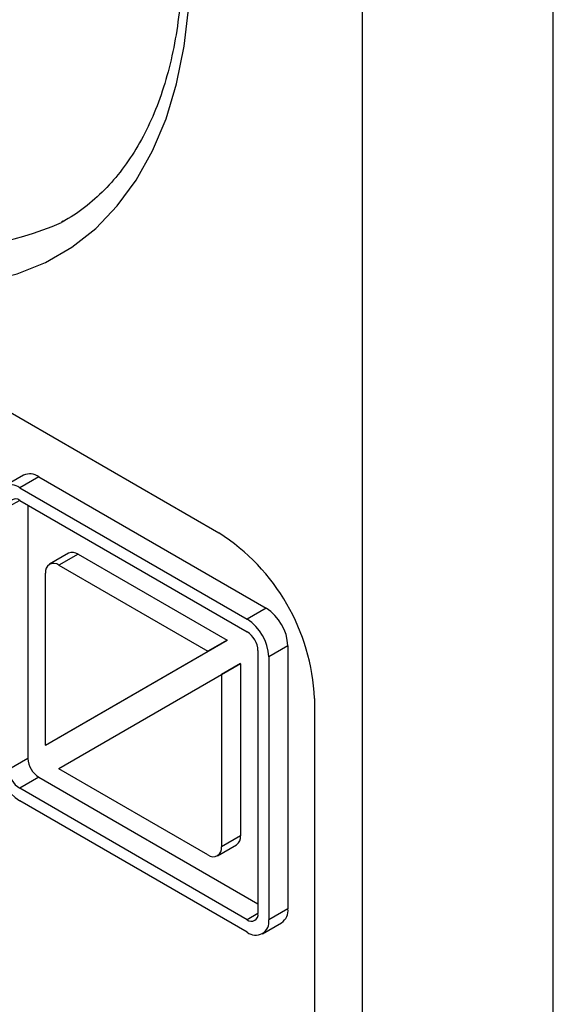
# Model space of a CAD drawing. Header units: millimetres. Extents: x 0 to 279, y 0 to 216.
# Tile 11 of 16: x 234.31 to 238.26, y 163.54 to 170.82. Entities that reach past the tile are written whole.
import ezdxf

# ---------------------------------------------------------------- set-up
doc = ezdxf.new("R2010")
doc.units = ezdxf.units.MM

msp = doc.modelspace()

# ---------------------------------------------------------------- linework, layer by layer
for p, q in [((236.8494, 172.5352), (236.8494, 152.1217)), ((238.2636, 152.1217), (238.2636, 172.5352)), ((228.7176, 171.1055), (235.7887, 167.0235)), ((234.6444, 169.3316), (234.6234, 169.3197)), ((234.3413, 167.4499), (234.1999, 167.3682)), ((234.4547, 167.4387), (234.3133, 167.357)), ((234.4547, 167.4387), (236.1386, 166.4666)), ((234.3133, 167.357), (235.9972, 166.3849)), ((234.3133, 167.2644), (234.2331, 167.2181)), ((234.3133, 167.2644), (235.9972, 166.2923)), ((234.3745, 167.2291), (234.3745, 165.3552)), ((234.6743, 166.8731), (234.5329, 166.7915)), ((234.7452, 166.8661), (234.6037, 166.7844)), ((234.7452, 166.8661), (235.8481, 166.2294)), ((234.6037, 166.7844), (235.7067, 166.1477)), ((234.5035, 165.4529), (234.5035, 166.7266)), ((236.1386, 166.4666), (235.9972, 166.3849)), ((235.8491, 166.2288), (234.6449, 165.5334)), ((235.8481, 166.2294), (235.7067, 166.1477)), ((235.8491, 166.2288), (235.7077, 166.1471)), ((235.7077, 166.1471), (234.5035, 165.4518)), ((236.0774, 166.1534), (236.0774, 164.2089)), ((236.299, 166.1888), (236.1575, 166.1071)), ((236.299, 166.1888), (236.299, 164.2443)), ((235.9483, 166.0569), (235.8069, 165.9753)), ((235.9483, 166.0558), (235.8069, 165.9741)), ((235.9483, 166.0558), (235.9483, 164.7821)), ((236.1575, 166.1071), (236.1575, 164.1626)), ((234.6027, 165.2799), (235.8069, 165.9753)), ((235.8069, 165.9741), (235.8069, 164.7005)), ((236.4958, 165.7987), (236.4958, 159.2664)), ((234.6449, 165.5334), (234.5035, 165.4518)), ((234.3745, 165.3552), (234.2331, 165.2736)), ((235.7067, 164.6426), (234.6037, 165.2793)), ((234.4547, 165.2164), (234.3133, 165.1347)), ((234.4547, 165.2164), (236.0774, 164.2796)), ((235.9972, 164.1626), (234.3133, 165.1347)), ((235.9972, 164.07), (234.3133, 165.0421)), ((235.9483, 164.7821), (235.8069, 164.7005)), ((235.7776, 164.6356), (235.919, 164.7172)), ((236.299, 164.2443), (236.1575, 164.1626)), ((236.0774, 164.2089), (235.9972, 164.1626)), ((236.1106, 164.0588), (236.252, 164.1404))]:
    msp.add_line(p, q)
at = {"flags": 128}
msp.add_lwpolyline([(232.2532, 169.3095), (232.5276, 169.1641), (232.8002, 169.046), (233.069, 168.9559), (233.3323, 168.8944), (233.5882, 168.862), (233.8349, 168.8589), (234.0709, 168.885), (234.2944, 168.9403), (234.504, 169.0243), (234.6983, 169.1364), (234.8758, 169.276), (235.0354, 169.442), (235.176, 169.6333), (235.2966, 169.8486), (235.3965, 170.0865), (235.4749, 170.3452), (235.5312, 170.6231), (235.5652, 170.9183)], dxfattribs=at)
for centre, radius, start, end in [((233.7139, 171.3829), 2.2547, 234.1884, 293.79037), ((234.3883, 167.3459), 0.1141, 54.38242, 114.30712), ((234.2507, 167.2803), 0.099, 50.79671, 189.21404), ((234.282, 167.226), 0.0495, 50.79671, 189.21404), ((234.9606, 165.7289), 1.5368, 2.60548, 57.39452), ((234.7036, 166.8081), 0.0713, 54.38183, 114.31395), ((234.5646, 166.7365), 0.0619, 50.79671, 189.21404), ((235.9508, 166.1729), 0.3485, 2.60548, 57.39452), ((235.8094, 166.0913), 0.3485, 2.60548, 57.39452), ((235.9033, 166.1455), 0.1743, 2.60548, 57.39452), ((235.7808, 166.1128), 0.1346, 59.50831, 60.00207), ((235.6394, 166.0311), 0.1346, 59.50831, 60.00207), ((235.8137, 166.0558), 0.1347, 0.00062, 0.4943), ((235.6723, 165.9741), 0.1347, 0.00062, 0.4943), ((234.6382, 165.4529), 0.1347, 180.00062, 180.4943), ((234.5011, 165.3357), 0.3485, 182.60548, 237.39452), ((234.5486, 165.3632), 0.1743, 182.60548, 237.39452), ((234.4072, 165.2815), 0.1743, 182.60548, 237.39452), ((234.6711, 165.3959), 0.1346, 239.50831, 240.00207), ((235.8774, 164.7751), 0.0713, 305.69804, 5.62038), ((235.7458, 164.6906), 0.0619, 230.79671, 9.21404), ((236.1911, 164.2305), 0.1088, 304.05635, 7.25583), ((236.0285, 164.201), 0.0495, 230.79671, 9.21404), ((236.0598, 164.1468), 0.099, 230.79671, 9.21404)]:
    msp.add_arc(centre, radius, start, end)
msp.add_open_spline([(230.1407, 177.12), (230.1781, 177.1419), (230.2722, 177.197), (230.4387, 177.257), (230.6371, 177.3031), (230.8473, 177.3227), (231.0667, 177.317), (231.2942, 177.2861), (231.5286, 177.2303), (231.7686, 177.1499), (232.0129, 177.0452), (232.2599, 176.9169), (232.5082, 176.7655), (232.7562, 176.5919), (233.0021, 176.3969), (233.2445, 176.1819), (233.4817, 175.9481), (233.7121, 175.6969), (233.9343, 175.4298), (234.1466, 175.1487), (234.3477, 174.8552), (234.5364, 174.5512), (234.7113, 174.2387), (234.8714, 173.9198), (235.0156, 173.5964), (235.1431, 173.2707), (235.2529, 172.9448), (235.3445, 172.6209), (235.4174, 172.3011), (235.4712, 171.9874), (235.5055, 171.682), (235.5205, 171.3868), (235.5161, 171.1037), (235.4926, 170.8346), (235.4503, 170.5811), (235.3898, 170.3447), (235.3116, 170.1268), (235.2165, 169.9283), (235.1048, 169.7503), (234.9774, 169.5927), (234.8331, 169.4585), (234.7149, 169.3686), (234.6403, 169.3314), (234.6238, 169.3232)], degree=3, knots=[0, 0, 0, 0, 0.017251, 0.043384, 0.069374, 0.095092, 0.120514, 0.145689, 0.170684, 0.195568, 0.22039, 0.245187, 0.269979, 0.294778, 0.319593, 0.344428, 0.369284, 0.394159, 0.419051, 0.443956, 0.468872, 0.493795, 0.51872, 0.543644, 0.568562, 0.593469, 0.618363, 0.643239, 0.668094, 0.692924, 0.717729, 0.742507, 0.76726, 0.791996, 0.816726, 0.841466, 0.866247, 0.891114, 0.916129, 0.941363, 0.96688, 0.992702, 1, 1, 1, 1])

doc.saveas('drawing.dxf')
